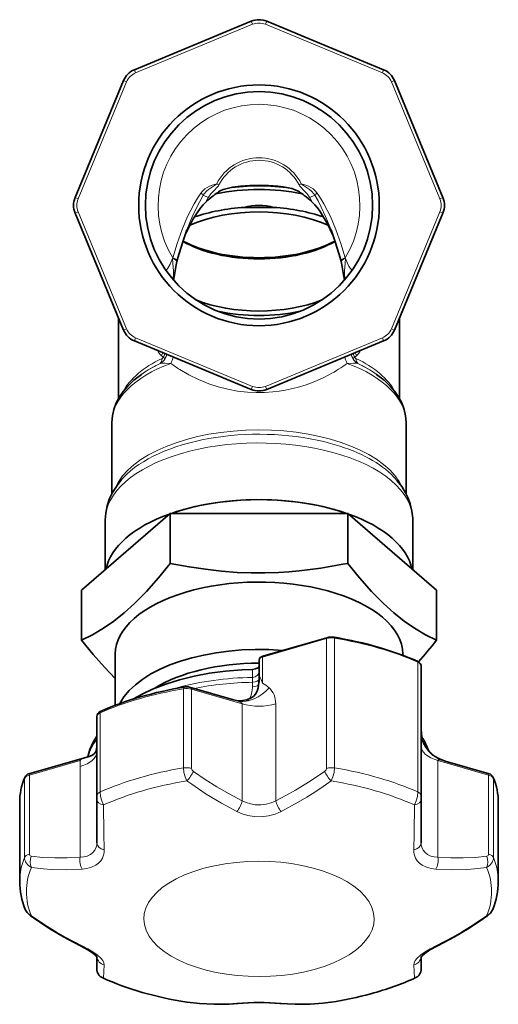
# Model space of a CAD drawing. Extents: x 353 to 846, y 131 to 745.
# Tile 1 of 12: x 559 to 630, y 131 to 279. Entities that reach past the tile are written whole.
import ezdxf

# ---------------------------------------------------------------- set-up
doc = ezdxf.new("R2010")
doc.units = 0

msp = doc.modelspace()

# ---------------------------------------------------------------- linework, layer by layer
at = {"color": 7, "lineweight": 35, "ltscale": 0.473624}
for p, q in [((575.84906, 271.120544), (593.351929, 278.370483)), ((595.648071, 278.370483), (613.15094, 271.120544)), ((566.975525, 251.99408), (574.225464, 269.496948)), ((614.774536, 269.496948), (622.024475, 251.99408)), ((593.351929, 223.321564), (575.84906, 230.571503)), ((613.15094, 230.571503), (595.648071, 223.321564))]:
    msp.add_line(p, q, dxfattribs=at)
at = {"color": 7, "lineweight": 13, "ltscale": 0.0125}
for p, q in [((593.351929, 278.370483), (593.543274, 277.908539)), ((595.648071, 278.370483), (595.456726, 277.908539)), ((575.84906, 271.120544), (576.040405, 270.6586)), ((613.15094, 271.120544), (612.959595, 270.6586)), ((575.84906, 230.571503), (576.040405, 231.033432)), ((613.15094, 230.571503), (612.959595, 231.033432)), ((593.351929, 223.321564), (593.543274, 223.783508)), ((595.648071, 223.321564), (595.456726, 223.783508))]:
    msp.add_line(p, q, dxfattribs=at)
at = {"color": 7, "lineweight": 13, "ltscale": 0.473624}
for p, q in [((576.040405, 270.6586), (593.543274, 277.908539)), ((595.456726, 277.908539), (612.959595, 270.6586)), ((593.543274, 223.783508), (576.040405, 231.033432)), ((612.959595, 231.033432), (595.456726, 223.783508))]:
    msp.add_line(p, q, dxfattribs=at)
at = {"color": 7, "lineweight": 13, "ltscale": 0.012501}
for p, q in [((574.225464, 269.496948), (574.687439, 269.305634)), ((614.774536, 269.496948), (614.312561, 269.305634)), ((566.975525, 251.99408), (567.4375, 251.802734)), ((622.024475, 251.99408), (621.5625, 251.802734)), ((566.975525, 249.697968), (567.4375, 249.889313)), ((622.024475, 249.697968), (621.5625, 249.889313)), ((574.225464, 232.195084), (574.687439, 232.386429)), ((614.774536, 232.195084), (614.312561, 232.386429))]:
    msp.add_line(p, q, dxfattribs=at)
at = {"color": 7, "lineweight": 13, "ltscale": 0.473625}
for p, q in [((567.4375, 251.802734), (574.687439, 269.305634)), ((614.312561, 269.305634), (621.5625, 251.802734)), ((574.687439, 232.386429), (567.4375, 249.889313)), ((621.5625, 249.889313), (614.312561, 232.386429))]:
    msp.add_line(p, q, dxfattribs=at)
at = {"color": 7, "lineweight": 13, "ltscale": 0.009198}
for p, q in [((588.170837, 254.070877), (588.498657, 253.90387)), ((600.829163, 254.070877), (600.501343, 253.903854))]:
    msp.add_line(p, q, dxfattribs=at)
at = {"color": 7, "lineweight": 13, "ltscale": 0.02041}
msp.add_line((586.168091, 252.376587), (586.888611, 251.992676), dxfattribs=at)
at = {"color": 7, "lineweight": 13, "ltscale": 0.020409}
msp.add_line((602.831848, 252.376587), (602.111389, 251.992676), dxfattribs=at)
at = {"color": 7, "lineweight": 35, "ltscale": 0.109494}
msp.add_line((592.31012, 250.540573), (596.68988, 250.540573), dxfattribs=at)
at = {"color": 7, "lineweight": 35, "ltscale": 0.473625}
for p, q in [((574.225464, 232.195084), (566.975525, 249.697968)), ((622.024475, 249.697968), (614.774536, 232.195084))]:
    msp.add_line(p, q, dxfattribs=at)
at = {"color": 7, "lineweight": 13, "ltscale": 0.002981}
msp.add_line((581.568359, 242.899185), (581.583557, 243.017471), dxfattribs=at)
at = {"color": 7, "lineweight": 13, "ltscale": 0.002982}
msp.add_line((607.431641, 242.89917), (607.416443, 243.017471), dxfattribs=at)
at = {"color": 7, "lineweight": 35, "ltscale": 0.002993}
for p, q in [((582.233337, 242.56221), (582.202698, 242.446487)), ((606.766663, 242.56221), (606.797302, 242.446457))]:
    msp.add_line(p, q, dxfattribs=at)
at = {"color": 7, "lineweight": 35, "ltscale": 0.000218}
msp.add_line((608.945557, 241.883621), (608.950195, 241.891022), dxfattribs=at)
at = {"color": 7, "lineweight": 35, "ltscale": 0.298503}
msp.add_line((573.5, 222.006546), (573.5, 233.946655), dxfattribs=at)
at = {"color": 7, "lineweight": 35, "ltscale": 0.298498}
msp.add_line((615.5, 222.006546), (615.5, 233.946472), dxfattribs=at)
at = {"color": 7, "lineweight": 13, "ltscale": 0.009836}
for p, q in [((580.18396, 228.133636), (579.882568, 228.38652)), ((609.117432, 228.38652), (608.81604, 228.133636))]:
    msp.add_line(p, q, dxfattribs=at)
at = {"color": 7, "lineweight": 13, "ltscale": 0.000493}
msp.add_line((579.70874, 227.184723), (579.697083, 227.200623), dxfattribs=at)
at = {"color": 7, "lineweight": 13, "ltscale": 0.000494}
msp.add_line((609.302917, 227.200638), (609.291199, 227.184738), dxfattribs=at)
at = {"color": 7, "lineweight": 35, "ltscale": 0.003033}
for p, q in [((576.994934, 225.635391), (576.895874, 225.565338)), ((612.005066, 225.635391), (612.104126, 225.565338))]:
    msp.add_line(p, q, dxfattribs=at)
at = {"color": 7, "lineweight": 35, "ltscale": 0.266525}
msp.add_line((572.5, 207.76149), (572.5, 218.422485), dxfattribs=at)
at = {"color": 7, "lineweight": 35, "ltscale": 0.266515}
msp.add_line((616.5, 207.761871), (616.5, 218.422485), dxfattribs=at)
at = {"color": 7, "lineweight": 35, "ltscale": 0.219582}
for p, q in [((581.220947, 204.798767), (574.581421, 199.048767)), ((614.418579, 199.048767), (607.779053, 204.798767)), ((574.581421, 199.048767), (567.941895, 193.298767)), ((621.058105, 193.298767), (614.418579, 199.048767))]:
    msp.add_line(p, q, dxfattribs=at)
at = {"color": 7, "lineweight": 35, "ltscale": 0.331976}
for p, q in [((594.5, 204.798767), (581.220947, 204.798767)), ((607.779053, 204.798767), (594.5, 204.798767))]:
    msp.add_line(p, q, dxfattribs=at)
at = {"color": 7, "lineweight": 35, "ltscale": 0.186934}
for p, q in [((581.220947, 197.321396), (581.220947, 204.798767)), ((607.779053, 197.321396), (607.779053, 204.798767)), ((567.941895, 185.821396), (567.941895, 193.298767)), ((621.058105, 185.821396), (621.058105, 193.298767))]:
    msp.add_line(p, q, dxfattribs=at)
at = {"color": 7, "lineweight": 35, "ltscale": 0.186157}
msp.add_line((571.5, 196.380188), (571.5, 203.826477), dxfattribs=at)
at = {"color": 7, "lineweight": 35, "ltscale": 0.186179}
msp.add_line((617.5, 196.380188), (617.5, 203.827362), dxfattribs=at)
at = {"color": 7, "lineweight": 35, "ltscale": 0.018201}
msp.add_line((607.064941, 197.179718), (607.779053, 197.321396), dxfattribs=at)
at = {"color": 7, "lineweight": 13, "ltscale": 0.249734}
msp.add_line((604.597473, 186.074722), (595, 183.304184), dxfattribs=at)
at = {"color": 7, "lineweight": 35, "ltscale": 0.249734}
msp.add_line((604.653015, 186.206635), (595.055542, 183.436096), dxfattribs=at)
at = {"color": 7, "lineweight": 13, "ltscale": 0.48491}
for p, q in [((604.597473, 186.074722), (604.597473, 166.678314)), ((605.821655, 186.136749), (605.821655, 166.740341)), ((618.263245, 182.545166), (618.263245, 163.148773))]:
    msp.add_line(p, q, dxfattribs=at)
at = {"color": 7, "lineweight": 35, "ltscale": 0.191509}
msp.add_line((573, 176.112122), (573, 183.772491), dxfattribs=at)
at = {"color": 7, "lineweight": 35, "ltscale": 0.074879}
msp.add_line((594.5, 179.876022), (594.5, 182.87117), dxfattribs=at)
at = {"color": 7, "lineweight": 13, "ltscale": 0.097587}
msp.add_line((595, 179.400696), (595, 183.304184), dxfattribs=at)
at = {"color": 7, "lineweight": 35, "ltscale": 0.004815}
msp.add_line((616, 183.57988), (616, 183.772491), dxfattribs=at)
at = {"color": 7, "lineweight": 13, "ltscale": 0.028987}
msp.add_line((593.532776, 180.28038), (593.534302, 181.43985), dxfattribs=at)
at = {"color": 7, "lineweight": 35, "ltscale": 0.48491}
msp.add_line((618.767944, 181.98407), (618.767944, 162.587662), dxfattribs=at)
at = {"color": 7, "lineweight": 35, "ltscale": 0.006031}
msp.add_line((594.5, 179.876022), (594.5, 179.634766), dxfattribs=at)
at = {"color": 7, "lineweight": 13, "ltscale": 0.295467}
for p, q in [((583.178345, 166.740341), (583.178345, 178.559021)), ((584.402527, 166.678314), (584.402527, 178.497009)), ((570.736755, 174.967438), (570.736755, 163.148773)), ((559.4151, 153.343933), (559.4151, 165.162613)), ((560.134644, 153.843018), (560.134644, 165.661697)), ((628.865356, 153.843018), (628.865356, 165.661697)), ((629.5849, 153.343933), (629.5849, 165.162613))]:
    msp.add_line(p, q, dxfattribs=at)
at = {"color": 7, "lineweight": 35, "ltscale": 0.170889}
msp.add_line((590.685852, 176.914841), (584.118469, 178.81076), dxfattribs=at)
at = {"color": 7, "lineweight": 13, "ltscale": 0.197693}
msp.add_line((592, 176.303802), (584.402527, 178.497009), dxfattribs=at)
at = {"color": 7, "lineweight": 13, "ltscale": 0.016624}
msp.add_line((593.537292, 178.883545), (593.537292, 179.548508), dxfattribs=at)
at = {"color": 7, "lineweight": 13, "ltscale": 0.005832}
msp.add_line((590.68573, 176.914948), (590.909119, 176.847778), dxfattribs=at)
at = {"color": 7, "lineweight": 13, "ltscale": 0.361552}
for p, q in [((592, 161.841721), (592, 176.303802)), ((597, 161.841721), (597, 176.303802)), ((621.267944, 167.854889), (621.267944, 153.392792))]:
    msp.add_line(p, q, dxfattribs=at)
at = {"color": 7, "lineweight": 35, "ltscale": 0.295467}
for p, q in [((570.232056, 174.406342), (570.232056, 162.587662)), ((558.687317, 161.57103), (558.687317, 149.75235)), ((630.312683, 161.57103), (630.312683, 149.75235))]:
    msp.add_line(p, q, dxfattribs=at)
at = {"color": 7, "lineweight": 35, "ltscale": 0.234056}
msp.add_line((569.068115, 168.472305), (560.073181, 165.875702), dxfattribs=at)
at = {"color": 7, "lineweight": 13, "ltscale": 0.197691}
for p, q in [((567.732056, 167.854889), (560.134644, 165.661697)), ((628.865356, 165.661697), (621.267944, 167.854889))]:
    msp.add_line(p, q, dxfattribs=at)
at = {"color": 7, "lineweight": 13, "ltscale": 0.022589}
msp.add_line((567.732056, 166.951324), (567.732056, 167.854889), dxfattribs=at)
at = {"color": 7, "lineweight": 13, "ltscale": 0.004721}
msp.add_line((622.177002, 167.821503), (622.359131, 167.771637), dxfattribs=at)
at = {"color": 7, "lineweight": 13, "ltscale": 0.338963}
msp.add_line((567.732056, 153.392792), (567.732056, 166.951324), dxfattribs=at)
at = {"color": 7, "lineweight": 35, "ltscale": 0.170897}
msp.add_line((628.926819, 165.875702), (622.359131, 167.771637), dxfattribs=at)
at = {"color": 7, "lineweight": 35, "ltscale": 0.013564}
for p, q in [((570.232056, 162.587662), (570.232056, 162.04509)), ((618.767944, 162.587662), (618.767944, 162.04509))]:
    msp.add_line(p, q, dxfattribs=at)
at = {"color": 7, "lineweight": 35, "ltscale": 0.162181}
for p, q in [((570.232056, 162.045105), (570.232056, 155.557877)), ((618.767944, 162.045105), (618.767944, 155.557877))]:
    msp.add_line(p, q, dxfattribs=at)
at = {"color": 7, "lineweight": 35, "ltscale": 0.044342}
msp.add_line((570.232056, 138.483322), (570.232056, 136.709656), dxfattribs=at)
at = {"color": 7, "lineweight": 35, "ltscale": 0.044379}
msp.add_line((618.767944, 138.484802), (618.767944, 136.709656), dxfattribs=at)
at = {"color": 7, "lineweight": 13, "ltscale": 0.049581}
for p, q in [((571.334167, 137.286255), (571.230774, 135.305695)), ((617.665833, 137.286255), (617.769226, 135.305695))]:
    msp.add_line(p, q, dxfattribs=at)
at = {"color": 7, "lineweight": 35, "ltscale": 9.5e-05}
msp.add_line((570.232056, 136.70961), (570.232056, 136.705811), dxfattribs=at)
at = {"color": 7, "lineweight": 35, "ltscale": 0.000127}
msp.add_line((618.767944, 136.70961), (618.767944, 136.704544), dxfattribs=at)
at = {"color": 7, "lineweight": 13, "ltscale": 0.000507}
for p, q in [((583.710327, 131.703156), (583.690247, 131.705933)), ((605.309753, 131.705933), (605.289673, 131.703156))]:
    msp.add_line(p, q, dxfattribs=at)
at = {"color": 7, "lineweight": 35, "ltscale": 0.001099}
msp.add_line((583.690247, 131.705933), (583.733704, 131.699326), dxfattribs=at)
at = {"color": 7, "lineweight": 13, "ltscale": 0.000592}
for p, q in [((583.733704, 131.699326), (583.710327, 131.703156)), ((605.266235, 131.699356), (605.289612, 131.703186))]:
    msp.add_line(p, q, dxfattribs=at)
at = {"color": 7, "lineweight": 35, "ltscale": 0.0011}
msp.add_line((605.266235, 131.699356), (605.309753, 131.705933), dxfattribs=at)
at = {"color": 7, "lineweight": 13}
for points in [[(585.807556, 252.684372), (586.085876, 253.017685), (586.408691, 253.302628), (586.734009, 253.524872), (587.078125, 253.7108), (587.488647, 253.882126), (588.170837, 254.070877)], [(588.170837, 254.070877), (587.965881, 253.904388), (587.519104, 253.606384), (586.938538, 253.193985), (586.668579, 252.963638), (586.313049, 252.582016), (586.168152, 252.376587)], [(588.498657, 253.90387), (588.421814, 253.772232), (588.253784, 253.54953), (587.796082, 253.06958), (587.286194, 252.541428), (586.9328, 252.070786), (586.888611, 251.992676)], [(600.501343, 253.90387), (600.578186, 253.772232), (600.746216, 253.54953), (601.203918, 253.06958), (601.713806, 252.541412), (602.0672, 252.070786), (602.111389, 251.992676)], [(603.192444, 252.684372), (602.914124, 253.01767), (602.591309, 253.302628), (602.265991, 253.524872), (601.921875, 253.7108), (601.511353, 253.882126), (600.829163, 254.070877)], [(600.829163, 254.070877), (601.034119, 253.904388), (601.480896, 253.606384), (602.061462, 253.193985), (602.331421, 252.963638), (602.686951, 252.582016), (602.831848, 252.376587)], [(581.583557, 243.017456), (582.241577, 245.149399), (582.988831, 247.227219), (583.81665, 249.172211), (584.29071, 250.142929), (584.795776, 251.077637), (585.28772, 251.899887), (585.807556, 252.684372)], [(583.724121, 247.160416), (584.517212, 249.111389), (584.940918, 250.055603), (585.623047, 251.420212), (586.168091, 252.376572)], [(602.831909, 252.376572), (603.33667, 251.494858), (603.809753, 250.576752), (604.454712, 249.176132), (605.276062, 247.159988)], [(607.416443, 243.017456), (606.758423, 245.149429), (606.011169, 247.227203), (605.183411, 249.172089), (604.709351, 250.142838), (604.204224, 251.077621), (603.71228, 251.899872), (603.192444, 252.684387)], [(580.451904, 241.274811), (580.512146, 241.218597), (580.592468, 241.197983), (580.643799, 241.212296), (580.716492, 241.261673), (580.877075, 241.455978), (581.215576, 242.072678), (581.568359, 242.899185)], [(581.568359, 242.899185), (581.608521, 242.126373), (581.683899, 241.031906), (581.68689, 240.453201), (581.625183, 239.745041)], [(607.431641, 242.899185), (607.391479, 242.126068), (607.316101, 241.032455), (607.31311, 240.453232), (607.374817, 239.745041)], [(607.431641, 242.89917), (607.685913, 242.285416), (607.942017, 241.760773), (608.131165, 241.443893), (608.218018, 241.329193), (608.348389, 241.21611), (608.407959, 241.197952), (608.500183, 241.227066), (608.568787, 241.302963)], [(581.285339, 227.217178), (580.472717, 227.266418), (580.128906, 227.256821), (579.70874, 227.184738)], [(609.29126, 227.184723), (608.921265, 227.252716), (608.622803, 227.266525), (607.714661, 227.217178)], [(582.634216, 226.309219), (583.977295, 225.529633), (585.429749, 224.813416), (586.993713, 224.177719), (588.379456, 223.724106), (589.836975, 223.35231), (591.295044, 223.084045), (592.795471, 222.913132), (594.059021, 222.850494), (595.327148, 222.861801), (596.586853, 222.946686), (597.518677, 223.057068), (598.435547, 223.205734), (600.206909, 223.607834), (601.57666, 224.026413), (602.876343, 224.514679), (604.101746, 225.060913), (605.047363, 225.542908)], [(594.536499, 180.190399), (594.522034, 180.15152), (594.506592, 180.052032), (594.5, 179.876022)], [(594.595337, 180.269623), (594.620972, 180.285828), (594.634827, 180.286789), (594.656494, 180.279434), (594.69458, 180.245178), (594.745972, 180.165253), (594.826599, 179.981323), (595, 179.400696)], [(583.464966, 178.849792), (583.337524, 178.809341), (583.235901, 178.72818), (583.178345, 178.559021)], [(584.118469, 178.81076), (584.246277, 178.755249), (584.346741, 178.664856), (584.402527, 178.497009)], [(593.537292, 178.883606), (593.530579, 178.70575), (593.450317, 178.135651), (593.31189, 177.593048), (593.081421, 177.082458)], [(592.957886, 176.781982), (592.812378, 176.895248), (592.740723, 176.924301), (592.667175, 176.923126)], [(583.710327, 164.801544), (583.430847, 165.414581), (583.246094, 166.07869), (583.178345, 166.740341)], [(584.69281, 166.219543), (584.49054, 166.423508), (584.42511, 166.552094), (584.402527, 166.678314)], [(604.597473, 166.678314), (604.530823, 166.457489), (604.30719, 166.219543)], [(605.821655, 166.740341), (605.753967, 166.078735), (605.569153, 165.414612), (605.289673, 164.801544)], [(560.073181, 165.875702), (560.082947, 165.87648), (560.092285, 165.872894), (560.10376, 165.86087), (560.122314, 165.810791), (560.134644, 165.661697)], [(592, 161.841721), (590.043335, 162.862045), (588.21283, 163.909622), (586.427429, 165.0289), (584.69281, 166.219543)], [(604.30719, 166.219543), (602.170898, 164.768097), (599.960144, 163.424484), (598.492188, 162.610992), (597, 161.841736)], [(628.926819, 165.875702), (628.917053, 165.87648), (628.907715, 165.872894), (628.89624, 165.86087), (628.877686, 165.810791), (628.865356, 165.661697)], [(591.193176, 160.212219), (588.876892, 161.461502), (586.617554, 162.819382), (584.425354, 164.287231), (583.710327, 164.801544)], [(605.289673, 164.801544), (604.094727, 163.952179), (602.876587, 163.136612), (601.636963, 162.35498), (600.377686, 161.607269), (597.806824, 160.212219)], [(570.736755, 163.148773), (570.798767, 162.486099), (570.969177, 161.818268), (571.230774, 161.199005)], [(618.263245, 163.148773), (618.201233, 162.486099), (618.030823, 161.818268), (617.769226, 161.199005)], [(592, 161.841721), (592.59668, 161.559235), (593.248718, 161.352753), (593.941284, 161.232452), (594.765381, 161.209717), (595.577271, 161.313446), (596.322815, 161.528366), (597, 161.841721)], [(591.193176, 160.212219), (591.988525, 159.868378), (592.848145, 159.619141), (593.753113, 159.474213), (594.841675, 159.445282), (595.916809, 159.570496), (596.901489, 159.829865), (597.806824, 160.212204)], [(567.732056, 153.392792), (568.276306, 153.440704), (568.795898, 153.571259), (569.26709, 153.790588), (569.654846, 154.089691), (569.947876, 154.460724), (570.136475, 154.88562), (570.209106, 155.216446), (570.232056, 155.557861)], [(621.267944, 153.392792), (620.723694, 153.440704), (620.204102, 153.571259), (619.73291, 153.790588), (619.345154, 154.089691), (619.052124, 154.460724), (618.863525, 154.885635), (618.790894, 155.216446), (618.767944, 155.557861)], [(560.424866, 153.551788), (560.222595, 153.639008), (560.157227, 153.729828), (560.134644, 153.843018)], [(567.732056, 153.392792), (565.775391, 153.283447), (563.944946, 153.2742), (562.159485, 153.36264), (560.424927, 153.551819)], [(568.027344, 151.615631), (568.756592, 151.713333), (569.453125, 151.911377), (570.08551, 152.218475), (570.481018, 152.508667), (570.809265, 152.851669), (571.059937, 153.238983), (571.188171, 153.534973), (571.275208, 153.842941), (571.322937, 154.15889), (571.334167, 154.479401)], [(620.972656, 151.615631), (620.243408, 151.713333), (619.546875, 151.911377), (618.91449, 152.218475), (618.518982, 152.508667), (618.190735, 152.851669), (617.940063, 153.238983), (617.811829, 153.534973), (617.724792, 153.842941), (617.677063, 154.15889), (617.665833, 154.479401)], [(621.267944, 153.392792), (623.224609, 153.283447), (625.055054, 153.2742), (626.840515, 153.36264), (628.575134, 153.551819)], [(628.575134, 153.551788), (628.777405, 153.639008), (628.842773, 153.729828), (628.865356, 153.843018)], [(568.027344, 151.615631), (565.694397, 151.518127), (563.39917, 151.561584), (562.270081, 151.639771), (560.441101, 151.854889)], [(620.972656, 151.615631), (623.305603, 151.518127), (625.60083, 151.561584), (626.729919, 151.639771), (628.558899, 151.854889)], [(560.441101, 144.649811), (561.635864, 143.824127), (562.853821, 143.032196), (564.126709, 142.254364), (565.42041, 141.512161), (568.027344, 140.150024)], [(628.558899, 144.649811), (627.364136, 143.824127), (626.146179, 143.032196), (624.873291, 142.254364), (623.57959, 141.512161), (620.972656, 140.150024)], [(571.334167, 137.286255), (571.284363, 137.591095), (571.108521, 137.937042), (570.810608, 138.307587), (570.290955, 138.780899), (569.656738, 139.237305), (568.865417, 139.713135), (568.027405, 140.150024)], [(617.665833, 137.286255), (617.715637, 137.591095), (617.891479, 137.937042), (618.189392, 138.307587), (618.709045, 138.780899), (619.343262, 139.237305), (620.134583, 139.71315), (620.972595, 140.150024)], [(591.193176, 131.553436), (589.914734, 131.466553), (588.645996, 131.4216), (586.973083, 131.430862), (585.326111, 131.523407), (583.710327, 131.703156)], [(605.289673, 131.703156), (603.67395, 131.523438), (602.026794, 131.430878), (600.353699, 131.421631), (599.085022, 131.466568), (597.806824, 131.553436)]]:
    msp.add_lwpolyline(points, dxfattribs=at)
at = {"color": 7, "lineweight": 35}
for points in [[(594.5, 253.843384), (593.104004, 253.815521), (591.708618, 253.71962), (590.525208, 253.556015), (589.743408, 253.381699), (589.153198, 253.19368), (588.702026, 252.994766), (588.456055, 252.849976)], [(600.543945, 252.849976), (600.336304, 252.974442), (599.895569, 253.175049), (599.391968, 253.343826), (598.877502, 253.474686), (598.101135, 253.618408), (597.319153, 253.716797), (595.909851, 253.814941), (594.5, 253.843384)], [(586.556396, 251.343384), (586.158691, 250.936813), (585.79187, 250.497925), (585.122986, 249.555222), (584.664185, 248.804092), (584.238037, 248.028366), (583.465576, 246.421371)], [(602.443604, 251.343384), (602.836975, 250.941635), (603.200256, 250.507935), (603.540588, 250.051941), (604.169128, 249.08696), (604.738403, 248.073334), (605.506653, 246.483749)], [(583.724121, 247.160416), (583.031494, 245.218704), (582.358093, 243.010422), (582.233337, 242.56221)], [(605.276062, 247.159988), (605.968506, 245.218735), (606.641907, 243.010437), (606.766663, 242.56221)], [(581.685486, 239.674698), (581.886719, 240.746323), (582.088684, 241.941635), (582.202698, 242.446487)], [(607.314453, 239.675125), (607.112915, 240.748688), (606.906616, 241.96492), (606.797302, 242.446457)], [(576.895874, 225.565338), (575.772461, 224.688461), (574.858521, 223.814728), (574.182251, 223.02298), (573.563965, 222.115768), (573.137634, 221.300446), (572.769897, 220.305771), (572.570557, 219.388458), (572.5, 218.422485)], [(612.104126, 225.565338), (613.227539, 224.688446), (614.141479, 223.814728), (614.817749, 223.02298), (615.436035, 222.115768), (615.862366, 221.300446), (616.230103, 220.305771), (616.429443, 219.388458), (616.5, 218.422485)], [(571.5, 203.826477), (571.564697, 204.843231), (571.780579, 205.935928), (572.153809, 207.026596), (572.592896, 207.934479), (573.253845, 208.975632), (573.942322, 209.837036), (574.746704, 210.670105)], [(614.253357, 210.670044), (615.192749, 209.680908), (615.849243, 208.830185), (616.433167, 207.886932), (616.832397, 207.059479), (617.137329, 206.221375), (617.394287, 205.125366), (617.495911, 204.083542), (617.5, 203.826767)], [(567.941895, 185.821396), (569.603638, 186.654556), (571.235413, 187.618698), (572.791687, 188.692291), (574.331604, 189.915955), (575.868713, 191.303101), (577.653748, 193.117584), (579.471619, 195.172485), (581.220947, 197.321396)], [(607.064941, 197.179718), (603.763184, 196.60733), (602.13501, 196.380005), (600.521484, 196.194092), (598.96228, 196.053833), (597.413086, 195.954529), (595.357544, 195.886566), (593.305969, 195.892639), (591.249634, 195.972672), (588.874512, 196.154724), (586.471558, 196.431381), (584.035339, 196.799103), (581.220947, 197.321396)], [(621.058105, 185.821396), (619.396362, 186.654556), (617.764587, 187.618698), (616.208313, 188.692291), (614.668396, 189.915955), (613.131287, 191.303101), (611.346252, 193.117584), (609.528381, 195.172485), (607.779053, 197.321396)], [(573.000671, 180.086639), (571.360168, 181.778351), (569.691223, 183.672485), (567.941895, 185.821396)], [(594.5, 182.87117), (594.570557, 183.112961), (594.732483, 183.284012), (594.996765, 183.417603), (595.055542, 183.436096)], [(618.198669, 182.680176), (618.492188, 182.503967), (618.677246, 182.296112), (618.76593, 182.031387), (618.767944, 181.98407)], [(575.736023, 177.0578), (577.119568, 177.826675), (578.561035, 178.505035), (580.538513, 179.277695), (582.618591, 179.931519), (584.818054, 180.476746), (587.114868, 180.908112), (589.485962, 181.22139), (591.907532, 181.413544), (593.537903, 181.473389)], [(593.537903, 181.473389), (593.999451, 181.542267), (594.317993, 181.688293), (594.464966, 181.834198), (594.5, 181.944839)], [(592.667175, 176.923126), (593.218262, 177.14856), (593.658813, 177.429489), (593.984131, 177.748428), (594.230347, 178.191284), (594.360779, 178.7117), (594.481079, 179.536148), (594.499939, 179.872116)], [(592.667175, 176.923126), (592.054199, 176.799103), (591.367432, 176.789001), (590.685852, 176.914841)], [(618.769958, 172.668945), (618.797852, 171.801819), (618.928284, 171.067505), (619.187561, 170.357117), (619.598938, 169.652344), (620.098206, 169.061005), (620.156433, 169.002823)], [(568.88501, 168.419464), (569.207458, 169.507034), (569.688599, 170.587952), (570.232178, 171.506073)], [(570.231628, 170.013748), (570.167847, 169.483124), (570.063416, 169.137329), (569.83551, 168.831055)], [(569.833252, 168.829102), (569.500244, 168.620575), (569.070007, 168.472839)], [(622.35907, 167.771545), (621.512207, 168.083374), (620.779785, 168.496429), (620.239502, 168.923553), (620.156433, 169.002823)], [(559.52948, 145.589157), (559.786133, 145.137009), (560.189148, 144.718491), (560.299988, 144.634033)], [(567.814209, 140.1315), (565.231689, 141.497055), (563.031067, 142.80246), (560.896362, 144.212219), (560.299988, 144.634033)], [(621.185791, 140.1315), (623.768311, 141.497055), (625.968933, 142.80246), (628.103638, 144.212219), (628.700012, 144.634033)], [(628.700012, 144.634033), (629.131104, 145.032227), (629.432617, 145.502777), (629.47052, 145.589157)], [(567.814209, 140.1315), (568.900757, 139.539124), (569.636414, 139.044128), (570.059387, 138.680542), (570.273499, 138.421585)], [(621.185791, 140.1315), (620.074219, 139.523895), (619.329041, 139.017563), (618.900635, 138.639648), (618.72644, 138.421387)], [(583.733704, 131.699326), (585.580444, 131.498505), (587.792786, 131.401535), (590.057007, 131.445602), (591.36969, 131.530457)], [(597.63031, 131.530472), (599.919067, 131.409973), (602.161804, 131.425293), (604.0401, 131.553146), (605.266235, 131.699356)]]:
    msp.add_lwpolyline(points, dxfattribs=at)
for radius in [18, 17]:
    msp.add_circle((594.5, 250.846024), radius, dxfattribs=at)
for centre, radius, start, end in [((594.5, 275.598846), 3, 67.5, 112.499998), ((576.997131, 268.348907), 3, 112.499998, 157.499996), ((612.002869, 268.348907), 3, 22.500001, 67.5), ((569.747192, 250.846024), 3, 157.499996, 202.500004), ((597.807007, 239.151871), 16.589315, 127.380433, 132.70145), ((596.682922, 240.603149), 14.753554, 123.891572, 127.333373), ((592.317078, 240.603149), 14.753554, 52.666622, 56.10843), ((591.192993, 239.151871), 16.589305, 47.298537, 52.619562), ((619.252808, 250.846024), 3, 337.499999, 22.500001), ((594.5, 242.218521), 8.604922, 75.257285, 104.742665), ((576.997131, 233.34314), 3, 202.500004, 247.500002), ((612.002869, 233.34314), 3, 292.5, 337.499999), ((594.5, 226.093201), 3, 247.500002, 292.5), ((605.348083, 183.655838), 2.644725, 80.520117, 105.242396), ((563.946533, 230.524963), 72.526287, 318.627785, 321.948272), ((583.705017, 177.378357), 1.490884, 73.89986, 99.265373), ((571.099487, 174.392014), 0.868102, 115.099151, 179.0536), ((610.843201, 166.1745), 9.549652, 19.273962, 32.899136), ((560.350952, 164.936523), 0.9796, 106.473968, 157.257005), ((628.649048, 164.936523), 0.979601, 22.74306, 73.52601), ((571.733582, 136.705307), 1.501335, 179.980799, 245.827637), ((617.267944, 136.704544), 1.5, 294.13191, 0.056525), ((596.071228, 188.909744), 57.944279, 279.174191, 285.173666), ((594.5, 93.039307), 38.617926, 85.350618, 94.649401)]:
    msp.add_arc(centre, radius, start, end, dxfattribs=at)
at = {"color": 7, "lineweight": 13}
for centre, radius, start, end in [((594.5, 275.598846), 2.5, 67.500007, 112.500005), ((576.997131, 268.348907), 2.5, 112.500005, 157.499996), ((612.002869, 268.348907), 2.5, 22.500004, 67.5), ((612.002869, 268.348907), 2.5, 22.500004, 67.5), ((594.5, 250.846024), 15.10365, 328.780189, 211.219806), ((594.5, 250.846024), 7.103371, 26.999909, 153.00009), ((594.5, 250.846024), 6.735488, 26.99991, 153.000103), ((569.747192, 250.846024), 2.5, 157.50001, 202.500004), ((583.7854, 249.938629), 3.409508, 45.656154, 53.629255), ((606.789856, 241.402664), 22.543479, 151.981285, 153.835026), ((582.199646, 241.39769), 22.555127, 26.164508, 28.017272), ((605.2146, 249.938644), 3.409506, 126.370767, 134.343879), ((619.252808, 250.846024), 2.5, 337.500004, 22.500001), ((619.252808, 250.846024), 2.5, 337.500004, 22.500001), ((576.997131, 233.34314), 2.5, 202.500004, 247.500002), ((612.002869, 233.34314), 2.5, 292.500007, 337.499999), ((581.433655, 230.161499), 2.357821, 205.728594, 228.850642), ((578.722534, 228.935501), 2.009463, 299.393785, 349.328215), ((577.758789, 229.656677), 2.474617, 329.118348, 340.149227), ((578.153137, 229.353119), 2.368779, 329.01541, 343.420221), ((578.706177, 228.948273), 2.019691, 330.016552, 349.113516), ((579.080994, 228.66391), 2.636287, 326.722547, 349.001839), ((609.919006, 228.66391), 2.636288, 190.997979, 213.277319), ((610.277466, 228.935501), 2.009463, 190.672248, 240.606217), ((610.293762, 228.948273), 2.019695, 190.887153, 209.982668), ((610.846863, 229.353119), 2.368777, 196.580416, 210.984602), ((611.241272, 229.656677), 2.474627, 199.850738, 210.881616), ((607.566284, 230.161499), 2.357831, 311.149623, 334.271343), ((578.76825, 228.914154), 1.948967, 298.459067, 329.975513), ((579.824463, 228.330399), 0.409796, 295.427105, 331.309046), ((595.435303, 246.782028), 24.145481, 234.124285, 237.983411), ((593.702148, 246.576645), 23.898458, 298.341642, 305.897324), ((610.231689, 228.914154), 1.948948, 210.026067, 241.54142), ((609.175537, 228.330399), 0.409806, 208.693374, 244.57274), ((594.5, 226.093201), 2.5, 247.500002, 292.5), ((593.649109, 181.446686), 0.114679, 166.49959, 183.403), ((546.717224, 179.638672), 46.820038, 359.889676, 0.785326), ((593.7005, 176.292145), 3.368818, 46.515801, 67.313037), ((588.680847, 169.561569), 7.619125, 68.568993, 72.99529), ((568.297363, 175.023987), 2.439512, 358.672395, 3.611299), ((620.071777, 168.934662), 0.109142, 354.149987, 38.831446), ((623.645325, 172.552887), 5.01768, 226.332064, 247.365386), ((620.936646, 163.22084), 4.764709, 74.911288, 80.607919), ((559.818787, 165.155518), 0.403863, 156.722078, 178.992115), ((629.181213, 165.155518), 0.403862, 1.007867, 23.277695), ((1649.430176, 174.422943), 1078.280477, 180.702685, 181.059781), ((-458.857422, 174.398071), 1076.707454, 358.93999, 359.297609), ((571.721924, 136.713013), 1.490187, 180.130793, 250.76111), ((617.278076, 136.713013), 1.490187, 289.238885, 359.869201), ((571.267578, 135.667633), 0.363802, 245.866993, 264.195839), ((617.732422, 135.667633), 0.363802, 275.804162, 294.132722), ((594.5, 92.643326), 39.049999, 85.142365, 94.857654), ((591.337219, 131.967804), 0.438602, 250.836201, 274.246401), ((597.662781, 131.967804), 0.438602, 265.753956, 289.164033)]:
    msp.add_arc(centre, radius, start, end, dxfattribs=at)
at = {"color": 7, "lineweight": 35}
for centre, major_axis, ratio, start_param, end_param in [((594.5, 244.709473), (-17, 0), 0.5, 4.3238875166, 5.1008602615), ((594.5, 242.111389), (-15.5, 0), 0.5, 3.9824310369, 5.4422844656), ((594.5, 242.111389), (-17, 0), 0.5, 4.8415642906, 5.3166007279), ((594.5, 242.111389), (-17, 0), 0.5, 4.1082272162, 4.5832136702), ((594.5, 250.338638), (-15, 0), 0.5, 0.7086032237, 2.4329881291), ((594.5, 250.771652), (-15.5, 0), 0.5, 0.7470132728, 2.3945788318), ((594.5, 242.544403), (-15, 0), 0.5, 0.8870431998, 2.2542145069), ((594.5, 242.111389), (-15.5, 0), 0.5, 1.1616069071, 1.979960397), ((594.5, 195.346024), (23, 0), 0.5, 1.0707963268, 2.1768170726), ((594.5, 195.346024), (-23, 0), 0.5, 4.1063682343, 5.2123889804), ((594.5, 195.346024), (23, 0), 0.5, 2.1929810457, 3.0432061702), ((594.5, 195.346024), (-23, 0), 0.5, 5.3345683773, 6.1846987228), ((594.5, 195.346024), (-23, 0), 0.5, 5.2123889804, 5.3183701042), ((594.5, 195.346024), (23, 0), 0.5, 0.9648152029, 1.0707963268), ((594.5, 195.346024), (23, 0), 0.5, 0.0984870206, 0.9486167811), ((594.5, 195.346024), (-23, 0), 0.5, 3.2399797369, 4.0902041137), ((594.5, 183.772491), (21.5, 0), 0.5, 1.0707963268, 3.1415926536), ((594.5, 183.772491), (21.5, 0), 0.5, 0, 1.0707963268), ((594.434387, 169.201385), (35.841125, 0.040604), 0.501628, 0.8453481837, 1.2480261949), ((594.5, 173.695389), (-21.5, 0), 0.5, 4.546790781, 6.0325453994), ((594.5, 172.396347), (-20, 0), 0.5, 4.7124104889, 5.6054163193), ((594.628601, 161.67749), (35.86676, -0.080185), 0.503257, 1.8884323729, 2.3011218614), ((591.759277, 161.540436), (33.07196, -0.042587), 0.531128, 2.9274327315, 3.1422744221), ((597.207153, 161.538757), (33.105469, 0.044891), 0.530862, 6.282467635, 6.4971999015), ((587.134583, 149.838165), (28.447083, 0.135483), 0.606323, 3.1387133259, 3.3826387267), ((601.865417, 149.838165), (28.447083, -0.135483), 0.606323, 6.0421392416, 6.2860646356), ((595.025208, 149.3573), (36.0495, 0.33989), 0.513463, 3.9825333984, 4.3876976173), ((593.573303, 149.669556), (36.520203, -0.581436), 0.515359, 5.2254376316, 5.4488616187)]:
    msp.add_ellipse(centre, major_axis=major_axis, ratio=ratio, start_param=start_param, end_param=end_param, dxfattribs=at)
at = {"color": 7, "lineweight": 13}
for centre, major_axis, ratio, start_param, end_param in [((594.5, 244.709473), (-18, 0), 0.5, 4.4473010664, 4.977443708), ((581.233704, 242.693558), (0.968994, -0.24707), 0.293107, 6.283182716, 7.5770104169), ((581.268982, 242.826782), (0.964355, -0.264572), 0.276106, 6.2831802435, 7.5982550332), ((607.731018, 242.826782), (0.964355, 0.264572), 0.276107, 1.8265229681, 3.1415965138), ((607.766296, 242.693527), (0.968994, 0.24707), 0.29311, 1.8477715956, 3.1415972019), ((594.5, 218.422684), (-22, 0), 0.5, 5.3567234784, 6.2832035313), ((594.5, 220.364868), (21, 0), 0.5, 2.3329169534, 2.8864296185), ((594.5, 219.341248), (-21.560669, 0), 0.5, 5.4684059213, 5.6676967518), ((594.5, 219.446304), (21.439331, 0), 0.5, 2.3329169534, 2.5261040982), ((578.964722, 228.502808), (0.646057, -1.353729), 0.597953, 0.1117949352, 0.8971930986), ((579.161377, 228.682358), (1.297729, -0.752289), 0.04009, 0.0998077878, 0.6868549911), ((594.5, 218.422684), (-22, 0), 0.5, 3.1415744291, 4.068054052), ((609.838623, 228.682343), (1.297668, 0.752319), 0.040123, 2.4547361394, 3.0417772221), ((594.5, 220.364868), (21, 0), 0.5, 0.255322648, 0.808675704), ((610.035278, 228.502808), (-0.646057, -1.353729), 0.597953, 5.3859979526, 6.1713903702), ((594.5, 219.341248), (-21.560669, 0), 0.5, 3.7570812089, 3.956372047), ((594.5, 219.446304), (21.439331, 0), 0.5, 0.6154885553, 0.8086764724), ((594.5, 206.276413), (22, 0), 0.5, 0.2159685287, 2.9320063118), ((594.5, 205.459915), (22.333313, 0), 0.5, 1.0707963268, 2.6561681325), ((594.5, 203.82692), (23, 0), 0.5, 1.0707963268, 3.1416315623), ((594.5, 205.459915), (-22.333313, 0), 0.5, 3.6270124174, 4.2123889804), ((594.5, 203.82692), (-23, 0), 0.5, 3.1416315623, 4.2123889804), ((605.347473, 185.425201), (-1.5, 0), 0.5, 4.3907358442, 5.235987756), ((604.722473, 185.966461), (0.069336, -0.240189), 0.433013, 3.1426386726, 4.1243863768), ((605.742615, 186.018158), (-0.041077, -0.246597), 0.273781, 2.1174868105, 3.1415927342), ((594.5, 169.148758), (-35.812683, 0), 0.5, 3.9868445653, 4.3907358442), ((595.5, 182.87117), (-1, 0), 0.5, 5.235987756, 6.2831853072), ((595.125, 183.195923), (0.069336, -0.240189), 0.433013, 3.1426386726, 4.1243863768), ((618.097351, 182.451645), (-0.101318, -0.228531), 0.574645, 2.2280514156, 3.1415992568), ((617.267944, 181.98407), (-1.5, 0), 0.5, 3.1415926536, 3.9868445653), ((594.5, 169.257019), (-24.384827, 0), 0.5, 4.7520019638, 5.5887998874), ((593.5, 181.146088), (1, 0), 0.866181, 4.7451855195, 6.2831853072), ((593.5, 181.944839), (1, 0), 0.505278, 4.7466914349, 6.2831844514), ((594.5, 167.517181), (-25.544678, 0), 0.5, 4.7502614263, 5.2123889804), ((593.5, 180.048157), (1, 0), 0.5, 4.7496934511, 6.2831853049), ((595.5, 180.05658), (-1, 0), 0.5, 5.8430166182, 6.012266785), ((594.5, 161.57103), (-35.812683, 0), 0.5, 5.0340421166, 5.4379333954), ((594.5, 167.517181), (25.544678, 0), 0.5, 2.0707963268, 2.1119762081), ((583.652527, 177.847473), (1.5, 0), 0.5, 1.047197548, 1.8924494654), ((594.5, 166.651154), (-25.812683, 0), 0.5, 4.74969345, 5.0974362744), ((593.518494, 180.901215), (-3.461182, -3.608337), 0.660956, 0.4569361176, 1.604430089), ((593.5, 179.383179), (1, 0), 0.5, 4.74969345, 5.9501950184), ((591.503784, 174.718079), (4.845032, 3.64592), 0.711763, 5.7914570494, 6.3983574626), ((588.99884, 176.881378), (3.000061, -0.589157), 0.139052, 0.0272944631, 0.6338614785), ((594.5, 178.468872), (5, 0), 0.5, 4.1887902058, 5.2359877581), ((571.732056, 174.406342), (-1.5, 0), 0.5, 5.4379333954, 6.2831853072), ((594.5, 166.651154), (25.812683, 0), 0.5, 2.7939443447, 3.0030274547), ((623.767944, 172.169067), (5, -0.000031), 0.931757, 3.1415992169, 3.9123220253), ((623.767944, 170.019958), (5, 0), 0.5, 3.1415926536, 4.1887902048), ((594.5, 166.651154), (-25.812683, 0), 0.5, 3.3741937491, 3.4472321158), ((565.232056, 169.116379), (5, 0), 0.5, 5.2359925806, 6.2802126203), ((570.732361, 168.432281), (2.999146, 0.588989), 0.139077, 2.1307266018, 3.1142833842), ((623.765076, 166.845795), (2.492493, -1.033768), 0.148419, 2.5959798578, 3.203078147), ((594.5, 149.75235), (-35.812683, 0), 0.5, 5.0340421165, 5.4379333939), ((583.652527, 166.028809), (1.5, 0), 0.5, 1.0471975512, 1.8924494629), ((605.347473, 166.028809), (-1.5, 0), 0.5, 4.3907358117, 5.2359877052), ((594.5, 149.75235), (-35.812683, 0), 0.5, 3.9868445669, 4.3907358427), ((594.5, 161.57103), (-35.812683, 0), 0.5, 6.0812396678, 6.2831853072), ((560.884644, 165.012177), (1.5, 0), 0.5, 2.0943950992, 2.9396470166), ((583.94281, 165.570023), (-0.874939, -1.218399), 0.200586, 1.0396495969, 2.2696826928), ((605.05719, 165.570038), (0.874939, -1.218399), 0.200587, 4.0135022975, 5.243534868), ((628.115356, 165.012177), (1.5, 0), 0.5, 0.201945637, 1.0471975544), ((594.5, 161.57103), (-35.812683, 0), 0.5, 3.1415926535, 3.3435382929), ((594.5, 148.25235), (-34.812683, 0), 0.5, 5.0275136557, 5.4444615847), ((594.5, 148.25235), (-34.812683, 0), 0.5, 3.9803163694, 4.3972640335), ((571.732056, 162.587662), (-1.5, 0), 0.5, 5.4379333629, 6.2831852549), ((571.732056, 162.045105), (1.5, 0), 0.598465, 3.1415924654, 4.3716250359), ((617.267944, 162.045105), (1.5, 0), 0.598465, 5.0531530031, 6.2831855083), ((617.267944, 162.587662), (-1.5, 0), 0.5, 3.1415927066, 3.9868445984), ((591.25, 161.1922), (-0.667908, -1.343109), 0.321791, 0.9249881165, 2.2272969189), ((597.75, 161.1922), (0.667908, -1.343109), 0.321791, 4.055888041, 5.3581976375), ((571.732117, 155.557861), (1.5, 0), 0.74568, 3.1415931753, 4.4439027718), ((617.267883, 155.557861), (1.5, 0), 0.74568, 4.98087522, 6.2831849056), ((594.5, 149.75235), (-35.812683, 0), 0.5, 6.0812396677, 6.2831853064), ((561.496948, 153.374023), (2.080139, 0.1008), 0.8376, 3.1010505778, 4.1399271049), ((560.884644, 153.193497), (1.5, 0), 0.5, 2.0943951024, 2.9396470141), ((561.174866, 152.902283), (-0.209045, -1.485352), 0.59517, 4.3450891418, 5.5751222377), ((568.482056, 152.743286), (0.119751, -1.495209), 0.525987, 4.2213465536, 5.523655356), ((594.5, 144.17366), (-17.235962, 0), 0.5, 2.0707963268, 8.353981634), ((620.517944, 152.743286), (-0.119751, -1.495209), 0.525987, 0.7595298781, 2.0618386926), ((627.825134, 152.902283), (0.209045, -1.485352), 0.59517, 0.7080633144, 1.9380963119), ((627.503113, 153.374008), (2.080078, -0.100739), 0.837606, 5.2848193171, 6.3237074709), ((628.115356, 153.193497), (1.5, 0), 0.5, 0.2019456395, 1.0471975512), ((594.5, 149.75235), (-35.812683, 0), 0.5, 3.1415926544, 3.343538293), ((594.5, 148.25235), (-34.812683, 0), 0.5, 6.0747112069, 6.4916591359), ((594.5, 148.25235), (-34.812683, 0), 0.5, 2.9331188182, 3.3500667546), ((561.43866, 146.131531), (2.021606, -0.105225), 0.849173, 3.5236454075, 4.2410665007), ((561.174927, 145.852432), (-0.874939, -1.218399), 0.200587, 0.0000001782, 0.3581228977), ((627.825073, 145.852432), (0.874939, -1.218399), 0.200587, 5.9250624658, 6.2831851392), ((627.56134, 146.131531), (2.021606, 0.105225), 0.849173, 5.1837134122, 5.9011341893), ((568.482117, 141.474609), (-0.667908, -1.343109), 0.321793, 6.2831831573, 6.6712002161), ((620.517883, 141.474609), (0.667908, -1.343109), 0.321793, 5.8951703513, 6.2831875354), ((571.732056, 138.660034), (1.5, 0), 0.949876, 3.2789068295, 4.4439018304), ((617.267944, 138.660034), (1.5, 0), 0.949876, 4.9808763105, 6.1422536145), ((594.5, 148.25235), (-34.812683, 0), 0.5, 0.838723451, 1.2556716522), ((594.5, 148.25235), (-34.812683, 0), 0.5, 1.885921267, 2.3028692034)]:
    msp.add_ellipse(centre, major_axis=major_axis, ratio=ratio, start_param=start_param, end_param=end_param, dxfattribs=at)

doc.saveas('drawing.dxf')
